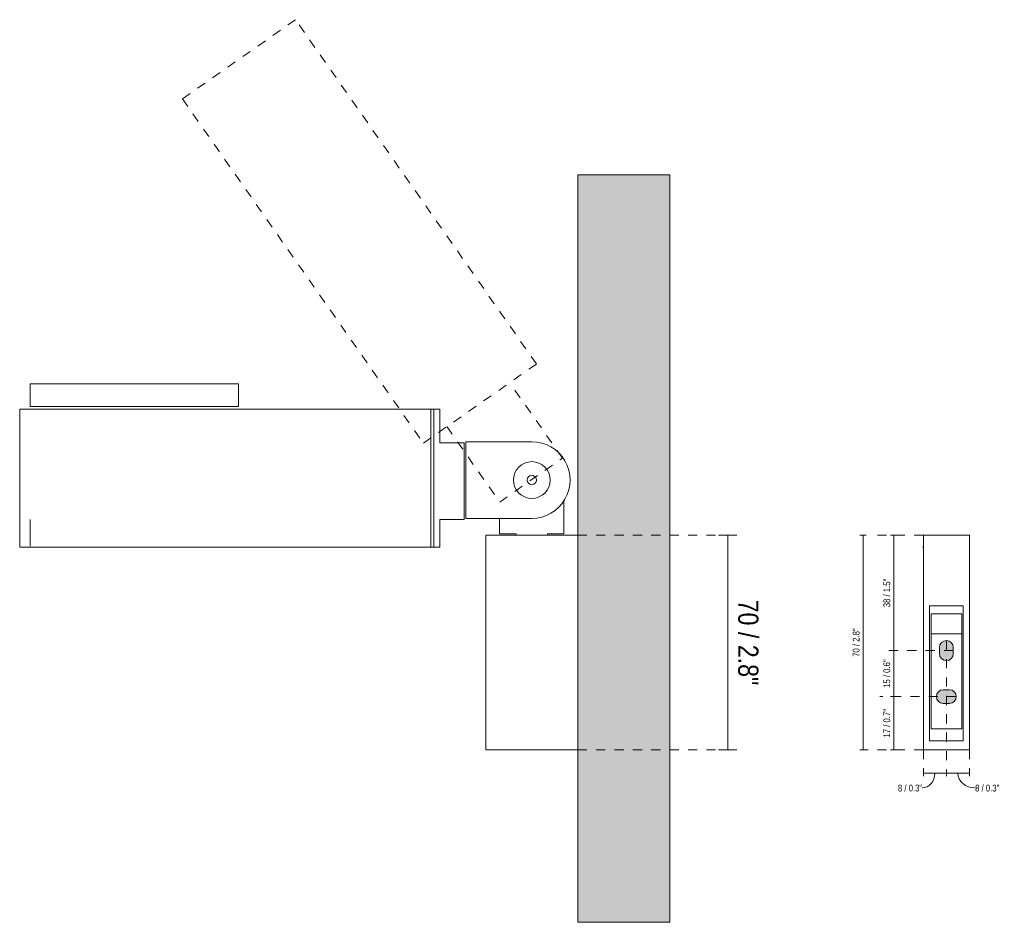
# Model space of a CAD drawing. Header units: millimetres. Extents: x -6679 to -5550, y 206 to 6681.
# Tile 2 of 4: x -5871 to -5550, y 206 to 501. Entities that reach past the tile are written whole.
import ezdxf

# ---------------------------------------------------------------- set-up
doc = ezdxf.new("R2010")
doc.units = ezdxf.units.MM
doc.linetypes.add('Dash', pattern=[6, 3, -3])
for name, color, linetype, lineweight in [('Cotas', 7, 'Continuous', 9), ('Cotas-1', 7, 'Continuous', 9), ('Cotas-3', 7, 'Continuous', 9), ('Elementos de detalle', 7, 'Continuous', 9), ('Lighthing Fixture Dim Black SOL', 7, 'Continuous', 9), ('Luminarias', 7, 'Continuous', 20), ('Muros', 7, 'Continuous', 9)]:
    doc.layers.add(name, color=color, linetype=linetype, lineweight=lineweight)
doc.layers.add('Lighthing Fixture Detail Wide Grey', color=7, linetype='Continuous', lineweight=20, true_color=0x787878)
doc.layers.add('Lighthing Fixture Dim Grey Dash', color=7, linetype='Dash', lineweight=9, true_color=0xd2d2d2)
doc.styles.add('Arial Narrow', font='ARIALN.TTF', dxfattribs={"height": 6.6})
doc.styles.add('Arial Narrow_1', font='ARIALN.TTF', dxfattribs={"height": 2.2})
doc.dimstyles.new('FARO_-_2_2mm_Arial_Narrow_mm_Inch_Left_1', dxfattribs={"dimscale": 304.8, "dimtxt": 2.251548, "dimasz": 0, "dimexe": 0.003281, "dimexo": 0.0625, "dimgap": 0.00164, "dimtad": 1, "dimdec": 0, "dimzin": 0, "dimdsep": 46, "dimtxsty": 'Arial Narrow_1', "dimblk1": 'NONE', "dimblk2": 'NONE', "dimsah": 1, "dimcen": 0.09, "dimadec": 0, "dimazin": 0, "dimtfac": 1, "dimtdec": 4, "dimtix": 1, "dimtmove": 0, "dimatfit": 3, "dimfxl": 0.003281, "dimfxlon": 1, "dimtvp": 1, "dimtolj": 1, "dimtzin": 0, "dimarcsym": 2})
doc.dimstyles.new('FARO_-_2_2mm_Arial_Narrow_mm_Inch_Left_2', dxfattribs={"dimscale": 304.8, "dimtxt": 2.251548, "dimasz": 0, "dimexe": 0.003281, "dimexo": 0.0625, "dimgap": 0.00164, "dimtad": 1, "dimdec": 0, "dimzin": 0, "dimdsep": 46, "dimtxsty": 'Arial Narrow_1', "dimblk1": 'NONE', "dimblk2": 'NONE', "dimsah": 1, "dimcen": 0.09, "dimadec": 0, "dimazin": 0, "dimtfac": 1, "dimtdec": 4, "dimtix": 1, "dimtmove": 1, "dimatfit": 3, "dimfxl": 0.003281, "dimfxlon": 1, "dimtvp": 1, "dimtolj": 1, "dimtzin": 0, "dimarcsym": 2})
doc.dimstyles.new('FARO_-_2_2mm_Arial_Narrow_mm_Inch_Right', dxfattribs={"dimscale": 304.8, "dimtxt": 6.754644, "dimasz": 0, "dimexe": 0.009843, "dimexo": 0.0625, "dimgap": 0.004921, "dimtad": 1, "dimdec": 0, "dimzin": 0, "dimdsep": 46, "dimtxsty": 'Arial Narrow', "dimblk1": 'NONE', "dimblk2": 'NONE', "dimsah": 1, "dimcen": 0.09, "dimadec": 0, "dimazin": 0, "dimtfac": 1, "dimtdec": 4, "dimtix": 1, "dimtmove": 0, "dimatfit": 3, "dimfxl": 0.009843, "dimfxlon": 1, "dimtvp": 1, "dimtolj": 1, "dimtzin": 0, "dimarcsym": 2})

# ---------------------------------------------------------------- blocks, each defined once
blk = doc.blocks.new('inviting_walllamp - 57300 INVITING White wall lamp-579896-Lateral_PDF')
at = {"layer": 'Luminarias'}
for p, q in [((-3447.63, 381.82), (-3447.63, 374.45)), ((-3379.63, 381.82), (-3447.63, 381.82)), ((-3379.63, 374.45), (-3379.63, 381.82)), ((-3451, 373.65), (-3451, 328.62)), ((-3413.5, 373.65), (-3451, 373.65)), ((-3447.63, 374.45), (-3379.63, 374.45)), ((-3413.5, 373.65), (-3353.5, 373.65)), ((-3316.92, 373.65), (-3353.5, 373.65)), ((-3316.92, 373.65), (-3315.95, 373.65)), ((-3316.92, 328.62), (-3316.92, 373.65)), ((-3315.95, 373.65), (-3313.96, 373.65)), ((-3315.95, 328.62), (-3315.95, 373.65)), ((-3313.96, 362.63), (-3313.96, 373.65)), ((-3283.96, 363), (-3305.46, 363)), ((-3305.46, 363), (-3305.46, 338)), ((-3313.96, 362.63), (-3305.96, 362.63)), ((-3305.96, 362.63), (-3305.96, 337.63)), ((-3273.46, 333), (-3273.46, 343.81)), ((-3447.63, 337.63), (-3447.63, 328.92)), ((-3305.96, 337.63), (-3313.96, 337.63)), ((-3313.96, 328.62), (-3313.96, 337.63)), ((-3305.46, 338), (-3283.96, 338)), ((-3294.46, 338), (-3294.46, 333)), ((-3298.96, 332.5), (-3298.96, 262.5)), ((-3297.46, 332.5), (-3298.96, 332.5)), ((-3297.46, 332.5), (-3270.46, 332.5)), ((-3294.46, 333), (-3289.06, 333)), ((-3289.06, 333), (-3289.06, 332.5)), ((-3278.86, 332.5), (-3278.86, 333)), ((-3278.86, 333), (-3273.46, 333)), ((-3268.96, 332.5), (-3270.46, 332.5)), ((-3451, 328.62), (-3413.5, 328.62)), ((-3353.5, 328.62), (-3413.5, 328.62)), ((-3353.5, 328.62), (-3316.92, 328.62)), ((-3315.95, 328.62), (-3316.92, 328.62)), ((-3313.96, 328.62), (-3315.95, 328.62)), ((-3298.96, 262.5), (-3297.46, 262.5)), ((-3270.46, 262.5), (-3297.46, 262.5)), ((-3270.46, 262.5), (-3268.96, 262.5))]:
    blk.add_line(p, q, dxfattribs=at)
for centre, radius, start, end in [((-3283.96, 350.5), 12.5, 270, 90.0058), ((-3283.95, 350.5), 6, 90, 270), ((-3283.95, 350.5), 6, 270, 90), ((-3283.95, 350.5), 1.51, 90, 270), ((-3283.95, 350.5), 1.51, 270, 90)]:
    blk.add_arc(centre, radius, start, end, dxfattribs=at)
blk = doc.blocks.new('inviting_walllamp - 57300 INVITING White wall lamp-579896-Alzado_PDF Fixing')
at = {"layer": 'Luminarias', "color": 9, "true_color": 0xc0c0c0}
for p, q in [((6559.36, 332.5), (6559.36, 262.5)), ((6560.86, 332.5), (6559.36, 332.5)), ((6559.72, 332.5), (6559.72, 332.63)), ((6560.86, 332.5), (6572.86, 332.5)), ((6561.61, 332.5), (6561.61, 332.63)), ((6572.11, 332.63), (6572.11, 332.5)), ((6574.36, 332.5), (6572.86, 332.5)), ((6574.36, 262.5), (6574.36, 332.5)), ((6559.36, 328.62), (6559.11, 328.62)), ((6574.49, 328.62), (6574.36, 328.62)), ((6561.36, 265.5), (6561.36, 309.5)), ((6561.36, 309.5), (6572.36, 309.5)), ((6572.36, 309.5), (6572.36, 265.5)), ((6561.86, 301.39), (6561.86, 306.89)), ((6571.86, 306.89), (6561.86, 306.89)), ((6571.86, 306.89), (6571.86, 301.39)), ((6561.86, 301.39), (6561.86, 300.36)), ((6561.86, 275.12), (6561.86, 300.36)), ((6561.86, 300.36), (6571.86, 300.36)), ((6571.86, 300.36), (6571.86, 301.39)), ((6571.86, 300.36), (6571.86, 275.12)), ((6561.86, 275.12), (6561.86, 273.33)), ((6561.86, 269.39), (6561.86, 273.33)), ((6571.86, 273.33), (6571.86, 275.12)), ((6571.86, 273.33), (6571.86, 269.39)), ((6571.86, 269.39), (6561.86, 269.39)), ((6572.36, 265.5), (6561.36, 265.5)), ((6559.36, 262.5), (6560.86, 262.5)), ((6572.86, 262.5), (6560.86, 262.5)), ((6572.86, 262.5), (6574.36, 262.5))]:
    blk.add_line(p, q, dxfattribs=at)
blk = doc.blocks.new('DIMBLOCK7-Lateral_PDF')
at = {"layer": 'Cotas-3', "color": 251, "true_color": 0x5b5b5b}
for p, q in [((-5640.05, 332.5), (-5643.05, 332.5)), ((-5640.05, 332.5), (-5640.05, 262.5)), ((-5640.05, 332.5), (-5637.05, 332.5)), ((-5640.05, 262.5), (-5643.05, 262.5)), ((-5640.05, 262.5), (-5637.05, 262.5))]:
    blk.add_line(p, q, dxfattribs=at)
at = {"layer": 'Cotas-3', "color": 0, "insert": (-5630.02, 311.5), "char_height": 6.6, "width": 33.5802, "attachment_point": 1, "rotation": 270, "line_spacing_factor": 0.974696, "style": 'Arial Narrow'}
blk.add_mtext('70 / 2.8"', dxfattribs=at)
blk = doc.blocks.new('_None')
blk = doc.blocks.new('DIMBLOCK8-Alzado_PDF Fixing')
at = {"layer": 'Cotas-1', "color": 251, "true_color": 0x5b5b5b}
for p, q in [((-5595.89, 332.5), (-5596.89, 332.5)), ((-5595.89, 332.5), (-5595.89, 262.5)), ((-5595.89, 332.5), (-5594.89, 332.5)), ((-5595.89, 262.5), (-5596.89, 262.5)), ((-5595.89, 262.5), (-5594.89, 262.5))]:
    blk.add_line(p, q, dxfattribs=at)
at = {"layer": 'Cotas-1', "color": 0, "insert": (-5599.24, 292.84), "char_height": 2.2, "width": 11.1934, "attachment_point": 1, "rotation": 90, "line_spacing_factor": 0.974696, "style": 'Arial Narrow_1'}
blk.add_mtext('70 / 2.8"', dxfattribs=at)
blk = doc.blocks.new('DIMBLOCK9-Alzado_PDF Fixing')
at = {"layer": 'Cotas-1', "color": 251, "true_color": 0x5b5b5b}
for p, q in [((-5576.21, 254.92), (-5576.21, 255.92)), ((-5576.21, 254.92), (-5568.71, 254.92)), ((-5576.21, 254.92), (-5576.21, 253.92)), ((-5568.71, 254.92), (-5568.71, 255.92)), ((-5568.71, 254.92), (-5568.71, 253.92))]:
    blk.add_line(p, q, dxfattribs=at)
blk.add_ellipse((-5576.57, 254.92), major_axis=(0, 4.81), ratio=0.852715, start_param=3.141593, end_param=4.712389, dxfattribs=at)
at = {"layer": 'Cotas-1', "color": 0, "insert": (-5584.5, 251.16), "char_height": 2.2, "width": 9.5208, "attachment_point": 1, "line_spacing_factor": 0.974696, "style": 'Arial Narrow_1'}
blk.add_mtext('8 / 0.3"', dxfattribs=at)
blk = doc.blocks.new('DIMBLOCK10-Alzado_PDF Fixing')
at = {"layer": 'Cotas-1', "color": 251, "true_color": 0x5b5b5b}
for p, q in [((-5568.71, 254.92), (-5568.71, 255.92)), ((-5568.71, 254.92), (-5561.21, 254.92)), ((-5568.71, 254.92), (-5568.71, 253.92)), ((-5561.21, 254.92), (-5561.21, 255.92)), ((-5561.21, 254.92), (-5561.21, 253.92))]:
    blk.add_line(p, q, dxfattribs=at)
blk.add_ellipse((-5559.32, 254.92), major_axis=(5.64, 0), ratio=0.853889, start_param=3.141593, end_param=4.712389, dxfattribs=at)
at = {"layer": 'Cotas-1', "color": 0, "insert": (-5559.32, 251.16), "char_height": 2.2, "width": 9.5208, "attachment_point": 1, "line_spacing_factor": 0.974696, "style": 'Arial Narrow_1'}
blk.add_mtext('8 / 0.3"', dxfattribs=at)
blk = doc.blocks.new('DIMBLOCK11-Alzado_PDF Fixing')
at = {"layer": 'Cotas-1', "color": 251, "true_color": 0x5b5b5b}
for p, q in [((-5585.89, 332.5), (-5586.89, 332.5)), ((-5585.89, 332.5), (-5585.89, 294.89)), ((-5585.89, 332.5), (-5584.89, 332.5)), ((-5585.89, 294.89), (-5586.89, 294.89)), ((-5585.89, 294.89), (-5584.89, 294.89))]:
    blk.add_line(p, q, dxfattribs=at)
at = {"layer": 'Cotas-1', "color": 0, "insert": (-5589.24, 309.03), "char_height": 2.2, "width": 11.1934, "attachment_point": 1, "rotation": 90, "line_spacing_factor": 0.974696, "style": 'Arial Narrow_1'}
blk.add_mtext('38 / 1.5"', dxfattribs=at)
blk = doc.blocks.new('DIMBLOCK12-Alzado_PDF Fixing')
at = {"layer": 'Cotas-1', "color": 251, "true_color": 0x5b5b5b}
for p, q in [((-5585.89, 294.89), (-5586.89, 294.89)), ((-5585.89, 294.89), (-5585.89, 279.89)), ((-5585.89, 294.89), (-5584.89, 294.89)), ((-5585.89, 279.89), (-5586.89, 279.89)), ((-5585.89, 279.89), (-5584.89, 279.89))]:
    blk.add_line(p, q, dxfattribs=at)
at = {"layer": 'Cotas-1', "color": 0, "insert": (-5589.24, 282.72), "char_height": 2.2, "width": 11.1934, "attachment_point": 1, "rotation": 90, "line_spacing_factor": 0.974696, "style": 'Arial Narrow_1'}
blk.add_mtext('15 / 0.6"', dxfattribs=at)
blk = doc.blocks.new('DIMBLOCK13-Alzado_PDF Fixing')
at = {"layer": 'Cotas-1', "color": 251, "true_color": 0x5b5b5b}
for p, q in [((-5585.89, 279.89), (-5586.89, 279.89)), ((-5585.89, 279.89), (-5585.89, 262.5)), ((-5585.89, 279.89), (-5584.89, 279.89)), ((-5585.89, 262.5), (-5586.89, 262.5)), ((-5585.89, 262.5), (-5584.89, 262.5))]:
    blk.add_line(p, q, dxfattribs=at)
at = {"layer": 'Cotas-1', "color": 0, "insert": (-5589.24, 266.53), "char_height": 2.2, "width": 11.1934, "attachment_point": 1, "rotation": 90, "line_spacing_factor": 0.974696, "style": 'Arial Narrow_1'}
blk.add_mtext('17 / 0.7"', dxfattribs=at)

msp = doc.modelspace()

# ---------------------------------------------------------------- hatches: boundary and pattern name
at = {"layer": 'Elementos de detalle', "true_color": 0xc0c0c0}
h = msp.add_hatch(color=9, dxfattribs=at)
h.paths.add_polyline_path([(-5567.71, 277.64), (-5567.13, 277.71), (-5566.59, 277.94), (-5566.12, 278.29), (-5565.76, 278.76), (-5565.54, 279.3), (-5565.46, 279.89), (-5565.54, 280.47), (-5565.76, 281.01), (-5566.12, 281.48), (-5566.59, 281.83), (-5567.13, 282.06), (-5567.71, 282.14), (-5569.71, 282.14), (-5570.3, 282.06), (-5570.84, 281.83), (-5571.3, 281.48), (-5571.66, 281.01), (-5571.89, 280.47), (-5571.96, 279.89), (-5571.89, 279.3), (-5571.66, 278.76), (-5571.3, 278.29), (-5570.84, 277.94), (-5570.3, 277.71), (-5569.71, 277.64)])
h.paths.add_polyline_path([(-5568.71, 291.64), (-5568.13, 291.71), (-5567.59, 291.94), (-5567.12, 292.29), (-5566.76, 292.76), (-5566.54, 293.3), (-5566.46, 293.89), (-5566.46, 295.89), (-5566.54, 296.47), (-5566.76, 297.01), (-5567.12, 297.48), (-5567.59, 297.83), (-5568.13, 298.06), (-5568.71, 298.14), (-5569.3, 298.06), (-5569.84, 297.83), (-5570.3, 297.48), (-5570.66, 297.01), (-5570.89, 296.47), (-5570.96, 295.89), (-5570.96, 293.89), (-5570.89, 293.3), (-5570.66, 292.76), (-5570.3, 292.29), (-5569.84, 291.94), (-5569.3, 291.71)])
at = {"layer": 'Muros', "true_color": 0xfafafa}
msp.add_hatch(color=7, dxfattribs=at).paths.add_polyline_path([(-5658.97, 206.29), (-5658.97, 450), (-5688.97, 450), (-5688.97, 206.29)])

# ---------------------------------------------------------------- linework, layer by layer
at = {"layer": 'Lighthing Fixture Detail Wide Grey'}
for p, q in [((-5570.96, 295.89), (-5570.96, 293.89)), ((-5566.46, 293.89), (-5566.46, 295.89)), ((-5567.71, 282.14), (-5569.71, 282.14)), ((-5569.71, 277.64), (-5567.71, 277.64))]:
    msp.add_line(p, q, dxfattribs=at)
for centre, start, end in [((-5568.71, 295.89), 360, 180), ((-5568.71, 293.89), 180, 0), ((-5569.71, 279.89), 90, 270), ((-5567.71, 279.89), 270, 90)]:
    msp.add_arc(centre, 2.25, start, end, dxfattribs=at)
at = {"layer": 'Lighthing Fixture Dim Black SOL'}
for p, q in [((-5561.21, 332.5), (-5576.21, 332.5)), ((-5576.21, 332.5), (-5576.21, 262.5)), ((-5561.21, 262.5), (-5561.21, 332.5)), ((-5563.21, 309.5), (-5574.21, 309.5)), ((-5574.21, 309.5), (-5574.21, 265.5)), ((-5563.21, 265.5), (-5563.21, 309.5)), ((-5574.21, 265.5), (-5563.21, 265.5)), ((-5576.21, 262.5), (-5561.21, 262.5))]:
    msp.add_line(p, q, dxfattribs=at)
at = {"layer": 'Lighthing Fixture Dim Grey Dash'}
for p, q in [((-5781.03, 500.61), (-5817.92, 474.78)), ((-5702.43, 388.35), (-5781.03, 500.61)), ((-5817.92, 474.78), (-5739.32, 362.53)), ((-5739.32, 362.53), (-5702.43, 388.35)), ((-5693.95, 357.67), (-5711.15, 382.25)), ((-5731.63, 367.91), (-5714.42, 343.33)), ((-5714.42, 343.33), (-5693.95, 357.67)), ((-5688.97, 332.5), (-5643.97, 332.5)), ((-5576.21, 332.5), (-5594.18, 332.5)), ((-5568.71, 298.14), (-5568.71, 255.14)), ((-5566.46, 294.89), (-5590.46, 294.89)), ((-5565.46, 279.89), (-5590.46, 279.89)), ((-5688.97, 262.5), (-5638.97, 262.5)), ((-5576.21, 262.5), (-5596.21, 262.5)), ((-5576.21, 262.5), (-5576.21, 255.14)), ((-5561.21, 262.5), (-5561.21, 255.14))]:
    msp.add_line(p, q, dxfattribs=at)
at = {"layer": 'Muros', "color": 254, "true_color": 0xcccccc}
for p, q in [((-5688.97, 206.29), (-5688.97, 450)), ((-5688.97, 450), (-5658.97, 450)), ((-5658.97, 450), (-5658.97, 206.29)), ((-5658.97, 206.29), (-5688.97, 206.29))]:
    msp.add_line(p, q, dxfattribs=at)

# ---------------------------------------------------------------- block references
at = {"layer": 'Luminarias'}
msp.add_blockref('inviting_walllamp - 57300 INVITING White wall lamp-579896-Lateral_PDF', (-2420.01, 0), dxfattribs=at)
at = {"layer": 'Luminarias', "color": 9, "true_color": 0xc0c0c0}
msp.add_blockref('inviting_walllamp - 57300 INVITING White wall lamp-579896-Alzado_PDF Fixing', (-12135.57, 0), dxfattribs=at)

# ---------------------------------------------------------------- dimensions: what is measured, and where the dimension line sits
at = {"layer": 'Cotas', "color": 251, "true_color": 0x5b5b5b}
for base, p1, p2, dimstyle, override, picture, middle in [((-5640.05, 262.5), (-5643.05, 332.5), (-5643.05, 262.5), 'FARO_-_2_2mm_Arial_Narrow_mm_Inch_Right', {"dimtad": 4, "dimpost": '<>', "dimfxl": 70}, 'DIMBLOCK7-Lateral_PDF', (-5634.28, 297.5)), ((-5595.89, 262.5), (-5594.89, 332.5), (-5596.89, 262.5), 'FARO_-_2_2mm_Arial_Narrow_mm_Inch_Left_1', {"dimpost": '<>', "dimfxl": 70.028566}, 'DIMBLOCK8-Alzado_PDF Fixing', (-5597.82, 297.5)), ((-5585.89, 294.89), (-5586.89, 332.5), (-5586.89, 294.89), 'FARO_-_2_2mm_Arial_Narrow_mm_Inch_Left_1', {"dimpost": '<>', "dimfxl": 37.618149}, 'DIMBLOCK11-Alzado_PDF Fixing', (-5587.82, 313.69)), ((-5585.89, 279.89), (-5586.89, 294.89), (-5586.89, 279.89), 'FARO_-_2_2mm_Arial_Narrow_mm_Inch_Left_1', {"dimpost": '<>', "dimfxl": 15}, 'DIMBLOCK12-Alzado_PDF Fixing', (-5587.82, 287.39)), ((-5585.89, 262.5), (-5586.89, 279.89), (-5586.89, 262.5), 'FARO_-_2_2mm_Arial_Narrow_mm_Inch_Left_1', {"dimpost": '<>', "dimfxl": 17.381851}, 'DIMBLOCK13-Alzado_PDF Fixing', (-5587.82, 271.19))]:
    dim = msp.add_linear_dim(base=base, p1=p1, p2=p2, angle=90, dimstyle=dimstyle, override=override, dxfattribs=at)
    dim.commit()
    dim.dimension.update_dxf_attribs({"geometry": picture, "text_midpoint": middle})
for base, p1, p2, picture, middle in [((-5568.71276984, 254.92339721), (-5576.21276984, 255.92339721), (-5568.71276984, 255.92339721), 'DIMBLOCK9-Alzado_PDF Fixing', (-5579.74211773, 249.69818967)), ((-5561.21276984, 254.92339721), (-5568.71276984, 255.92339721), (-5561.21276984, 255.92339721), 'DIMBLOCK10-Alzado_PDF Fixing', (-5554.56356645, 249.69818967))]:
    dim = msp.add_linear_dim(base=base, p1=p1, p2=p2, dimstyle='FARO_-_2_2mm_Arial_Narrow_mm_Inch_Left_2', override={"dimpost": '<>', "dimfxl": 7.5}, dxfattribs=at)
    dim.commit()
    dim.dimension.update_dxf_attribs({"geometry": picture, "text_midpoint": middle, "dimtype": 160})

doc.saveas('drawing.dxf')
